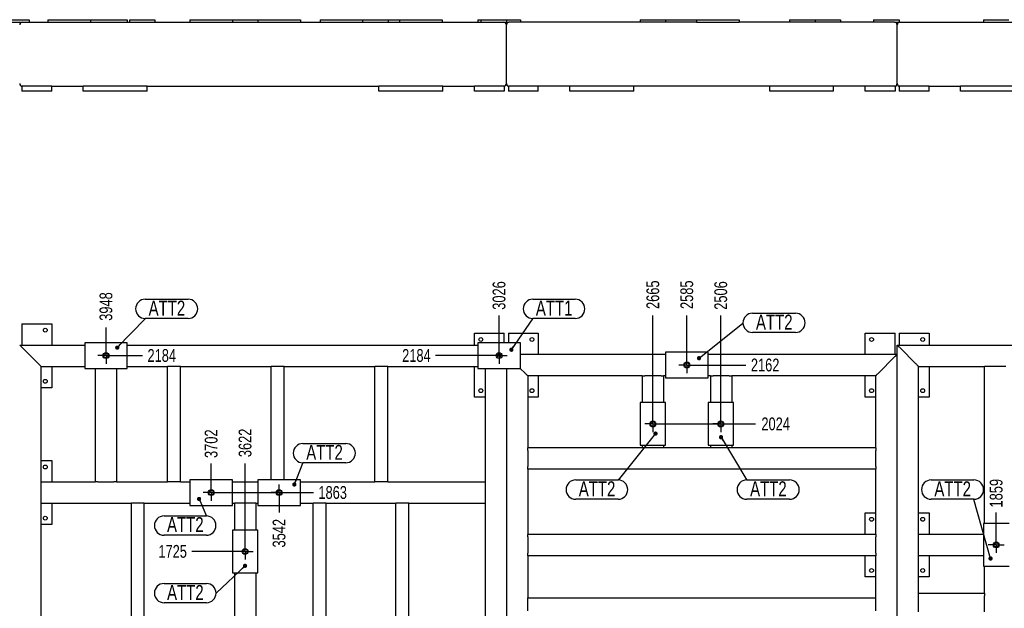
# Model space of a CAD drawing. Header units: millimetres. Extents: x 0 to 1189, y 0 to 841.
# Tile 11 of 256: x 265 to 496, y 265 to 403. Entities that reach past the tile are written whole.
import ezdxf

# ---------------------------------------------------------------- set-up
doc = ezdxf.new("R2010")
doc.units = ezdxf.units.MM
doc.header["$PDSIZE"] = -1
doc.linetypes.add('CENTERX2', pattern=[20.32, 12.7, -2.54, 2.54, -2.54])
for name, color, linetype in [('COTES', 1, 'Continuous'), ('NOTES', 6, 'Continuous'), ('TRAIT-MIXTES', 3, 'CENTERX2')]:
    doc.layers.add(name, color=color, linetype=linetype)
doc.layers.add('TRAIT-FORT', color=4, linetype='Continuous', lineweight=25)
doc.styles.add('SLDTEXTSTYLE0', font='TXT', dxfattribs={"width": 0.75})
doc.dimstyles.new('SLDDIMSTYLE4', dxfattribs={"dimtxt": 3, "dimasz": 2, "dimexe": 0, "dimexo": 0.0625, "dimgap": 0.75, "dimtad": 0, "dimtih": 1, "dimtoh": 1, "dimdec": 0, "dimlfac": 10, "dimrnd": 1e-09, "dimzin": 12, "dimdsep": 46, "dimtxsty": 'SLDTEXTSTYLE0', "dimblk1": 'NONE', "dimblk2": 'NONE', "dimsah": 1, "dimcen": 0.09, "dimadec": 0, "dimazin": 3, "dimtfac": 1, "dimtdec": 0, "dimtofl": 0, "dimtmove": 0, "dimatfit": 3, "dimldrblk": 'NONE', "dimfxl": 1, "dimfrac": 2, "dimtolj": 1, "dimtzin": 12, "dimarcsym": 0})
doc.dimstyles.new('SLDDIMSTYLE6', dxfattribs={"dimtxt": 0.18, "dimasz": 1, "dimexe": 0, "dimexo": 0.0625, "dimgap": 0, "dimtad": 0, "dimtih": 1, "dimtoh": 1, "dimdec": 0, "dimrnd": 1e-09, "dimzin": 0, "dimdsep": 46, "dimtxsty": 'Standard', "dimblk1": 'DOT', "dimblk2": 'DOT', "dimsah": 1, "dimcen": 0.09, "dimadec": 0, "dimazin": 0, "dimtfac": 1, "dimtdec": 0, "dimtofl": 0, "dimtmove": 0, "dimatfit": 3, "dimldrblk": 'DOT', "dimfxl": 1, "dimfrac": 2, "dimtolj": 1, "dimtzin": 0, "dimarcsym": 0})

# ---------------------------------------------------------------- blocks, each defined once
blk = doc.blocks.new('_D_53')
at = {"layer": 'COTES', "color": 0, "lineweight": -2, "transparency": 16777216}
blk.add_line((315.69, 278.32), (305.14, 278.32), dxfattribs=at)
at = {"layer": 'Defpoints', "color": 0, "transparency": 16777216}
for p in [(305.14, 278.32), (315.75, 278.32), (679.84, 105.84)]:
    blk.add_point(p, dxfattribs=at)
at = {"layer": 'COTES', "color": 0, "transparency": 16777216, "insert": (300.64, 278.32), "char_height": 3, "attachment_point": 5, "style": 'SLDTEXTSTYLE0'}
blk.add_mtext('\\A1;1725', dxfattribs=at)
blk = doc.blocks.new('_None')
blk = doc.blocks.new('_D_55')
at = {"layer": 'COTES', "color": 0, "lineweight": -2, "transparency": 16777216}
blk.add_line((311.64, 292.13), (333.69, 292.13), dxfattribs=at)
at = {"layer": 'Defpoints', "color": 0, "transparency": 16777216}
for p in [(311.58, 292.13), (333.69, 292.13), (679.84, 105.84)]:
    blk.add_point(p, dxfattribs=at)
at = {"layer": 'COTES', "color": 0, "transparency": 16777216, "insert": (338.19, 292.13), "char_height": 3, "attachment_point": 5, "style": 'SLDTEXTSTYLE0'}
blk.add_mtext('\\A1;1863', dxfattribs=at)
blk = doc.blocks.new('_D_56')
at = {"layer": 'COTES', "color": 0, "lineweight": -2, "transparency": 16777216}
blk.add_line((73.58, 302.1), (67.49, 302.1), dxfattribs=at)
at = {"layer": 'Defpoints', "color": 0, "transparency": 16777216}
for p in [(67.49, 302.1), (73.64, 302.1), (679.84, 105.84)]:
    blk.add_point(p, dxfattribs=at)
at = {"layer": 'COTES', "color": 0, "transparency": 16777216, "insert": (62.99, 302.1), "char_height": 3, "attachment_point": 5, "style": 'SLDTEXTSTYLE0'}
blk.add_mtext('\\A1;1963', dxfattribs=at)
blk = doc.blocks.new('_D_58')
at = {"layer": 'COTES', "color": 0, "lineweight": -2, "transparency": 16777216}
blk.add_line((415.29, 308.22), (437.45, 308.22), dxfattribs=at)
at = {"layer": 'Defpoints', "color": 0, "transparency": 16777216}
for p in [(415.23, 308.22), (437.45, 308.22), (679.84, 105.84)]:
    blk.add_point(p, dxfattribs=at)
at = {"layer": 'COTES', "color": 0, "transparency": 16777216, "insert": (442.14, 308.22), "char_height": 3, "attachment_point": 5, "style": 'SLDTEXTSTYLE0'}
blk.add_mtext('\\A1;2024', dxfattribs=at)
blk = doc.blocks.new('_D_60')
at = {"layer": 'COTES', "color": 0, "lineweight": -2, "transparency": 16777216}
blk.add_line((423.27, 322.03), (435.18, 322.03), dxfattribs=at)
at = {"layer": 'Defpoints', "color": 0, "transparency": 16777216}
for p in [(423.2, 322.03), (435.18, 322.03), (679.84, 105.84)]:
    blk.add_point(p, dxfattribs=at)
at = {"layer": 'COTES', "color": 0, "transparency": 16777216, "insert": (439.68, 322.03), "char_height": 3, "attachment_point": 5, "style": 'SLDTEXTSTYLE0'}
blk.add_mtext('\\A1;2162', dxfattribs=at)
blk = doc.blocks.new('_D_61')
at = {"layer": 'COTES', "color": 0, "lineweight": -2, "transparency": 16777216}
blk.add_line((286.96, 324.26), (293.58, 324.26), dxfattribs=at)
at = {"layer": 'Defpoints', "color": 0, "transparency": 16777216}
for p in [(286.9, 324.26), (293.58, 324.26), (679.84, 105.84)]:
    blk.add_point(p, dxfattribs=at)
at = {"layer": 'COTES', "color": 0, "transparency": 16777216, "insert": (298.08, 324.26), "char_height": 3, "attachment_point": 5, "style": 'SLDTEXTSTYLE0'}
blk.add_mtext('\\A1;2184', dxfattribs=at)
blk = doc.blocks.new('_D_62')
at = {"layer": 'COTES', "color": 0, "lineweight": -2, "transparency": 16777216}
blk.add_line((375.28, 324.26), (362.34, 324.26), dxfattribs=at)
at = {"layer": 'Defpoints', "color": 0, "transparency": 16777216}
for p in [(362.34, 324.26), (375.34, 324.26), (679.84, 105.84)]:
    blk.add_point(p, dxfattribs=at)
at = {"layer": 'COTES', "color": 0, "transparency": 16777216, "insert": (357.84, 324.26), "char_height": 3, "attachment_point": 5, "style": 'SLDTEXTSTYLE0'}
blk.add_mtext('\\A1;2184', dxfattribs=at)
blk = doc.blocks.new('_D_63')
at = {"layer": 'COTES', "color": 0, "lineweight": -2, "transparency": 16777216}
blk.add_line((97.32, 324.27), (109.06, 324.27), dxfattribs=at)
at = {"layer": 'Defpoints', "color": 0, "transparency": 16777216}
for p in [(97.26, 324.27), (109.06, 324.27), (679.84, 105.84)]:
    blk.add_point(p, dxfattribs=at)
at = {"layer": 'COTES', "color": 0, "transparency": 16777216, "insert": (113.56, 324.27), "char_height": 3, "attachment_point": 5, "style": 'SLDTEXTSTYLE0'}
blk.add_mtext('\\A1;2184', dxfattribs=at)
blk = doc.blocks.new('_D_75')
at = {"layer": 'COTES', "color": 0, "lineweight": -2, "transparency": 16777216}
blk.add_line((493.9, 281.82), (493.9, 287.48), dxfattribs=at)
at = {"layer": 'Defpoints', "color": 0, "transparency": 16777216}
for p in [(493.9, 287.48), (493.9, 281.76), (679.84, 105.84)]:
    blk.add_point(p, dxfattribs=at)
at = {"layer": 'COTES', "color": 0, "transparency": 16777216, "insert": (493.9, 291.98), "char_height": 3, "attachment_point": 5, "rotation": 90, "style": 'SLDTEXTSTYLE0'}
blk.add_mtext('\\A1;1859', dxfattribs=at)
blk = doc.blocks.new('_D_79')
at = {"layer": 'COTES', "color": 0, "lineweight": -2, "transparency": 16777216}
blk.add_line((429.27, 310.18), (429.27, 333.66), dxfattribs=at)
at = {"layer": 'Defpoints', "color": 0, "transparency": 16777216}
for p in [(429.27, 333.66), (429.27, 310.12), (679.84, 105.84)]:
    blk.add_point(p, dxfattribs=at)
at = {"layer": 'COTES', "color": 0, "transparency": 16777216, "insert": (429.27, 338.35), "char_height": 3, "attachment_point": 5, "rotation": 90, "style": 'SLDTEXTSTYLE0'}
blk.add_mtext('\\A1;2506', dxfattribs=at)
blk = doc.blocks.new('_D_81')
at = {"layer": 'COTES', "color": 0, "lineweight": -2, "transparency": 16777216}
blk.add_line((421.3, 324), (421.3, 333.66), dxfattribs=at)
at = {"layer": 'Defpoints', "color": 0, "transparency": 16777216}
for p in [(421.3, 333.66), (421.3, 323.93), (679.84, 105.84)]:
    blk.add_point(p, dxfattribs=at)
at = {"layer": 'COTES', "color": 0, "transparency": 16777216, "insert": (421.3, 338.53), "char_height": 3, "attachment_point": 5, "rotation": 90, "style": 'SLDTEXTSTYLE0'}
blk.add_mtext('\\A1;2585', dxfattribs=at)
blk = doc.blocks.new('_D_82')
at = {"layer": 'COTES', "color": 0, "lineweight": -2, "transparency": 16777216}
blk.add_line((413.33, 310.19), (413.33, 333.66), dxfattribs=at)
at = {"layer": 'Defpoints', "color": 0, "transparency": 16777216}
for p in [(413.33, 333.66), (413.33, 310.12), (679.84, 105.84)]:
    blk.add_point(p, dxfattribs=at)
at = {"layer": 'COTES', "color": 0, "transparency": 16777216, "insert": (413.33, 338.53), "char_height": 3, "attachment_point": 5, "rotation": 90, "style": 'SLDTEXTSTYLE0'}
blk.add_mtext('\\A1;2665', dxfattribs=at)
blk = doc.blocks.new('_D_83')
at = {"layer": 'COTES', "color": 0, "lineweight": -2, "transparency": 16777216}
blk.add_line((377.24, 326.23), (377.24, 333.66), dxfattribs=at)
at = {"layer": 'Defpoints', "color": 0, "transparency": 16777216}
for p in [(377.24, 333.66), (377.24, 326.16), (679.84, 105.84)]:
    blk.add_point(p, dxfattribs=at)
at = {"layer": 'COTES', "color": 0, "transparency": 16777216, "insert": (377.24, 338.35), "char_height": 3, "attachment_point": 5, "rotation": 90, "style": 'SLDTEXTSTYLE0'}
blk.add_mtext('\\A1;3026', dxfattribs=at)
blk = doc.blocks.new('_D_88')
at = {"layer": 'COTES', "color": 0, "lineweight": -2, "transparency": 16777216}
blk.add_line((325.62, 290.17), (325.62, 287.48), dxfattribs=at)
at = {"layer": 'Defpoints', "color": 0, "transparency": 16777216}
for p in [(325.62, 290.23), (325.62, 287.48), (679.84, 105.84)]:
    blk.add_point(p, dxfattribs=at)
at = {"layer": 'COTES', "color": 0, "transparency": 16777216, "insert": (325.62, 282.6), "char_height": 3, "attachment_point": 5, "rotation": 90, "style": 'SLDTEXTSTYLE0'}
blk.add_mtext('\\A1;3542', dxfattribs=at)
blk = doc.blocks.new('_D_89')
at = {"layer": 'COTES', "color": 0, "lineweight": -2, "transparency": 16777216}
blk.add_line((317.65, 280.28), (317.65, 298.91), dxfattribs=at)
at = {"layer": 'Defpoints', "color": 0, "transparency": 16777216}
for p in [(317.65, 298.91), (317.65, 280.22), (679.84, 105.84)]:
    blk.add_point(p, dxfattribs=at)
at = {"layer": 'COTES', "color": 0, "transparency": 16777216, "insert": (317.65, 303.78), "char_height": 3, "attachment_point": 5, "rotation": 90, "style": 'SLDTEXTSTYLE0'}
blk.add_mtext('\\A1;3622', dxfattribs=at)
blk = doc.blocks.new('_D_90')
at = {"layer": 'COTES', "color": 0, "lineweight": -2, "transparency": 16777216}
blk.add_line((309.68, 294.09), (309.68, 298.91), dxfattribs=at)
at = {"layer": 'Defpoints', "color": 0, "transparency": 16777216}
for p in [(309.68, 298.91), (309.68, 294.03), (679.84, 105.84)]:
    blk.add_point(p, dxfattribs=at)
at = {"layer": 'COTES', "color": 0, "transparency": 16777216, "insert": (309.68, 303.59), "char_height": 3, "attachment_point": 5, "rotation": 90, "style": 'SLDTEXTSTYLE0'}
blk.add_mtext('\\A1;3702', dxfattribs=at)
blk = doc.blocks.new('_D_92')
at = {"layer": 'COTES', "color": 0, "lineweight": -2, "transparency": 16777216}
blk.add_line((285, 326.22), (285, 330.88), dxfattribs=at)
at = {"layer": 'Defpoints', "color": 0, "transparency": 16777216}
for p in [(285, 330.88), (285, 326.16), (679.84, 105.84)]:
    blk.add_point(p, dxfattribs=at)
at = {"layer": 'COTES', "color": 0, "transparency": 16777216, "insert": (285, 335.76), "char_height": 3, "attachment_point": 5, "rotation": 90, "style": 'SLDTEXTSTYLE0'}
blk.add_mtext('\\A1;3948', dxfattribs=at)
blk = doc.blocks.new('_D_100')
at = {"layer": 'COTES', "color": 0, "lineweight": -2, "transparency": 16777216}
blk.add_line((95.36, 326.23), (95.36, 331.82), dxfattribs=at)
at = {"layer": 'Defpoints', "color": 0, "transparency": 16777216}
for p in [(95.36, 331.82), (95.36, 326.17), (679.84, 105.84)]:
    blk.add_point(p, dxfattribs=at)
at = {"layer": 'COTES', "color": 0, "transparency": 16777216, "insert": (95.36, 336.69), "char_height": 3, "attachment_point": 5, "rotation": 90, "style": 'SLDTEXTSTYLE0'}
blk.add_mtext('\\A1;5845', dxfattribs=at)
blk = doc.blocks.new('_D_101')
at = {"layer": 'COTES', "color": 0, "lineweight": -2, "transparency": 16777216}
blk.add_line((75.54, 300.14), (75.54, 29.47), dxfattribs=at)
at = {"layer": 'Defpoints', "color": 0, "transparency": 16777216}
for p in [(75.54, 300.2), (679.84, 105.84), (75.54, 29.47)]:
    blk.add_point(p, dxfattribs=at)
at = {"layer": 'COTES', "color": 0, "transparency": 16777216, "insert": (75.54, 24.78), "char_height": 3, "attachment_point": 5, "rotation": 90, "style": 'SLDTEXTSTYLE0'}
blk.add_mtext('\\A1;6043', dxfattribs=at)
blk = doc.blocks.new('SW_NOTE_30')
at = {"layer": 'NOTES', "color": 0}
for p, q in [((-10.06, 4.57), (0, 4.57)), ((0, 0.05), (-10.06, 0.05))]:
    blk.add_line(p, q, dxfattribs=at)
for centre, start, end in [((-10.06, 2.31), 90, 270), ((0, 2.31), 270, 90)]:
    blk.add_arc(centre, 2.26, start, end, dxfattribs=at)
at = {"layer": 'NOTES', "color": 0, "insert": (-5, 4.25), "char_height": 3.5, "attachment_point": 2, "style": 'SLDTEXTSTYLE0'}
blk.add_mtext('ATT2', dxfattribs=at)
blk = doc.blocks.new('_Dot')
at = {"color": 0, "linetype": 'ByBlock', "lineweight": -2}
blk.add_line((-0.5, 0), (-1, 0), dxfattribs=at)
at = {"color": 0, "linetype": 'ByBlock', "const_width": 0.5}
blk.add_lwpolyline([(-0.25, 0, 1), (0.25, 0, 1)], format="xyb", close=True, dxfattribs=at)
blk = doc.blocks.new('SW_NOTE_31')
at = {"layer": 'NOTES', "color": 0}
for p, q in [((-9.94, 0.05), (0, 0.05)), ((0, -4.48), (-9.94, -4.48))]:
    blk.add_line(p, q, dxfattribs=at)
for centre, start, end in [((-9.94, -2.22), 90, 270), ((0, -2.22), 270, 90)]:
    blk.add_arc(centre, 2.26, start, end, dxfattribs=at)
at = {"layer": 'NOTES', "color": 0, "insert": (-4.93, -0.27), "char_height": 3.5, "attachment_point": 2, "style": 'SLDTEXTSTYLE0'}
blk.add_mtext('ATT2', dxfattribs=at)
blk = doc.blocks.new('SW_NOTE_32')
at = {"layer": 'NOTES', "color": 0}
for p, q in [((0, 0.05), (10.06, 0.05)), ((10.06, -4.48), (0, -4.48))]:
    blk.add_line(p, q, dxfattribs=at)
for centre, start, end in [((0, -2.22), 90, 270), ((10.06, -2.22), 270, 90)]:
    blk.add_arc(centre, 2.26, start, end, dxfattribs=at)
at = {"layer": 'NOTES', "color": 0, "insert": (5.09, -0.27), "char_height": 3.5, "attachment_point": 2, "style": 'SLDTEXTSTYLE0'}
blk.add_mtext('ATT2', dxfattribs=at)
blk = doc.blocks.new('SW_NOTE_33')
at = {"layer": 'NOTES', "color": 0}
for p, q in [((2.26, 2.31), (12.33, 2.31)), ((12.33, -2.22), (2.26, -2.22))]:
    blk.add_line(p, q, dxfattribs=at)
for centre, start, end in [((2.26, 0.05), 90, 270), ((12.33, 0.05), 270, 90)]:
    blk.add_arc(centre, 2.26, start, end, dxfattribs=at)
at = {"layer": 'NOTES', "color": 0, "insert": (7.34, 1.97), "char_height": 3.5, "attachment_point": 2, "style": 'SLDTEXTSTYLE0'}
blk.add_mtext('ATT2', dxfattribs=at)
blk = doc.blocks.new('SW_NOTE_34')
at = {"layer": 'NOTES', "color": 0}
for p, q in [((0, 4.57), (9.94, 4.57)), ((9.94, 0.05), (0, 0.05))]:
    blk.add_line(p, q, dxfattribs=at)
for centre, start, end in [((0, 2.31), 90, 270), ((9.94, 2.31), 270, 90)]:
    blk.add_arc(centre, 2.26, start, end, dxfattribs=at)
at = {"layer": 'NOTES', "color": 0, "insert": (5, 4.24), "char_height": 3.5, "attachment_point": 2, "style": 'SLDTEXTSTYLE0'}
blk.add_mtext('ATT1', dxfattribs=at)
blk = doc.blocks.new('SW_NOTE_35')
at = {"layer": 'NOTES', "color": 0}
for p, q in [((0, 4.57), (10.06, 4.57)), ((10.06, 0.05), (0, 0.05))]:
    blk.add_line(p, q, dxfattribs=at)
for centre, start, end in [((0, 2.31), 90, 270), ((10.06, 2.31), 270, 90)]:
    blk.add_arc(centre, 2.26, start, end, dxfattribs=at)
at = {"layer": 'NOTES', "color": 0, "insert": (5.08, 4.24), "char_height": 3.5, "attachment_point": 2, "style": 'SLDTEXTSTYLE0'}
blk.add_mtext('ATT2', dxfattribs=at)
blk = doc.blocks.new('SW_NOTE_36')
at = {"layer": 'NOTES', "color": 0}
for p, q in [((-9.94, 0.05), (0, 0.05)), ((0, -4.48), (-9.94, -4.48))]:
    blk.add_line(p, q, dxfattribs=at)
for centre, start, end in [((-9.94, -2.22), 90, 270), ((0, -2.22), 270, 90)]:
    blk.add_arc(centre, 2.26, start, end, dxfattribs=at)
at = {"layer": 'NOTES', "color": 0, "insert": (-4.94, -0.24), "char_height": 3.5, "attachment_point": 2, "style": 'SLDTEXTSTYLE0'}
blk.add_mtext('ATT2', dxfattribs=at)
blk = doc.blocks.new('SW_NOTE_37')
at = {"layer": 'NOTES', "color": 0}
for p, q in [((0, 4.57), (10.06, 4.57)), ((10.06, 0.05), (0, 0.05))]:
    blk.add_line(p, q, dxfattribs=at)
for centre, start, end in [((0, 2.31), 90, 270), ((10.06, 2.31), 270, 90)]:
    blk.add_arc(centre, 2.26, start, end, dxfattribs=at)
at = {"layer": 'NOTES', "color": 0, "insert": (5.09, 4.25), "char_height": 3.5, "attachment_point": 2, "style": 'SLDTEXTSTYLE0'}
blk.add_mtext('ATT2', dxfattribs=at)
blk = doc.blocks.new('SW_NOTE_38')
at = {"layer": 'NOTES', "color": 0}
for p, q in [((-12.2, 2.31), (-2.26, 2.31)), ((-2.26, -2.22), (-12.2, -2.22))]:
    blk.add_line(p, q, dxfattribs=at)
for centre, start, end in [((-12.2, 0.05), 90, 270), ((-2.26, 0.05), 270, 90)]:
    blk.add_arc(centre, 2.26, start, end, dxfattribs=at)
at = {"layer": 'NOTES', "color": 0, "insert": (-7.2, 1.95), "char_height": 3.5, "attachment_point": 2, "style": 'SLDTEXTSTYLE0'}
blk.add_mtext('ATT2', dxfattribs=at)
blk = doc.blocks.new('SW_CENTERMARKSYMBOL_29')
at = {"layer": 'TRAIT-MIXTES', "color": 0}
for p, q in [((-1.2, 0), (-1.9, 0)), ((0, 0), (-1.2, 0)), ((0, 1.2), (0, 1.9)), ((0, 0), (0, 1.2)), ((0, 0), (0, -1.2)), ((0, 0), (1.2, 0)), ((1.2, 0), (1.9, 0)), ((0, -1.2), (0, -1.9))]:
    blk.add_line(p, q, dxfattribs=at)
blk = doc.blocks.new('SW_CENTERMARKSYMBOL_31')
at = {"layer": 'TRAIT-MIXTES', "color": 0}
for p, q in [((-1.2, 0), (-1.9, 0)), ((0, 0), (-1.2, 0)), ((0, 1.2), (0, 1.9)), ((0, 0), (0, 1.2)), ((0, 0), (0, -1.2)), ((0, 0), (1.2, 0)), ((1.2, 0), (1.9, 0)), ((0, -1.2), (0, -1.9))]:
    blk.add_line(p, q, dxfattribs=at)
blk = doc.blocks.new('SW_CENTERMARKSYMBOL_32')
at = {"layer": 'TRAIT-MIXTES', "color": 0}
for p, q in [((-1.2, 0), (-1.9, 0)), ((0, 0), (-1.2, 0)), ((0, 1.2), (0, 1.9)), ((0, 0), (0, 1.2)), ((0, 0), (0, -1.2)), ((0, 0), (1.2, 0)), ((1.2, 0), (1.9, 0)), ((0, -1.2), (0, -1.9))]:
    blk.add_line(p, q, dxfattribs=at)
blk = doc.blocks.new('SW_CENTERMARKSYMBOL_33')
at = {"layer": 'TRAIT-MIXTES', "color": 0}
for p, q in [((-1.2, 0), (-1.9, 0)), ((0, 0), (-1.2, 0)), ((0, 1.2), (0, 1.9)), ((0, 0), (0, 1.2)), ((0, 0), (0, -1.2)), ((0, 0), (1.2, 0)), ((1.2, 0), (1.9, 0)), ((0, -1.2), (0, -1.9))]:
    blk.add_line(p, q, dxfattribs=at)
blk = doc.blocks.new('SW_CENTERMARKSYMBOL_38')
at = {"layer": 'TRAIT-MIXTES', "color": 0}
for p, q in [((-1.2, 0), (-1.9, 0)), ((0, 0), (-1.2, 0)), ((0, 1.2), (0, 1.9)), ((0, 0), (0, 1.2)), ((0, 0), (0, -1.2)), ((0, 0), (1.2, 0)), ((1.2, 0), (1.9, 0)), ((0, -1.2), (0, -1.9))]:
    blk.add_line(p, q, dxfattribs=at)
blk = doc.blocks.new('SW_CENTERMARKSYMBOL_39')
at = {"layer": 'TRAIT-MIXTES', "color": 0}
for p, q in [((-1.2, 0), (-1.9, 0)), ((0, 0), (-1.2, 0)), ((0, 1.2), (0, 1.9)), ((0, 0), (0, 1.2)), ((0, 0), (0, -1.2)), ((0, 0), (1.2, 0)), ((1.2, 0), (1.9, 0)), ((0, -1.2), (0, -1.9))]:
    blk.add_line(p, q, dxfattribs=at)
blk = doc.blocks.new('SW_CENTERMARKSYMBOL_40')
at = {"layer": 'TRAIT-MIXTES', "color": 0}
for p, q in [((-1.2, 0), (-1.9, 0)), ((0, 0), (-1.2, 0)), ((0, 1.2), (0, 1.9)), ((0, 0), (0, 1.2)), ((0, 0), (0, -1.2)), ((0, 0), (1.2, 0)), ((1.2, 0), (1.9, 0)), ((0, -1.2), (0, -1.9))]:
    blk.add_line(p, q, dxfattribs=at)
blk = doc.blocks.new('SW_CENTERMARKSYMBOL_41')
at = {"layer": 'TRAIT-MIXTES', "color": 0}
for p, q in [((-1.2, 0), (-1.9, 0)), ((0, 0), (-1.2, 0)), ((0, 1.2), (0, 1.9)), ((0, 0), (0, 1.2)), ((0, 0), (0, -1.2)), ((0, 0), (1.2, 0)), ((1.2, 0), (1.9, 0)), ((0, -1.2), (0, -1.9))]:
    blk.add_line(p, q, dxfattribs=at)
blk = doc.blocks.new('SW_CENTERMARKSYMBOL_45')
at = {"layer": 'TRAIT-MIXTES', "color": 0}
for p, q in [((-1.2, 0), (-1.9, 0)), ((0, 0), (-1.2, 0)), ((0, 1.2), (0, 1.9)), ((0, 0), (0, 1.2)), ((0, 0), (0, -1.2)), ((0, 0), (1.2, 0)), ((1.2, 0), (1.9, 0)), ((0, -1.2), (0, -1.9))]:
    blk.add_line(p, q, dxfattribs=at)

msp = doc.modelspace()

# ---------------------------------------------------------------- linework, layer by layer
at = {"layer": 'TRAIT-FORT', "lineweight": 25}
for p, q in [((256.97, 403.03), (266.97, 403.03)), ((256.97, 402.43), (266.97, 402.43)), ((266.97, 403.03), (266.97, 402.43)), ((266.97, 402.43), (378.35, 402.43)), ((271.33, 403.03), (271.33, 402.43)), ((271.33, 403.03), (281.33, 403.03)), ((281.33, 403.03), (281.33, 402.43)), ((281.33, 403.03), (290, 403.03)), ((290, 403.03), (290, 402.43)), ((290.48, 403.03), (290.48, 402.43)), ((290.48, 403.03), (296.48, 403.03)), ((296.48, 403.03), (296.48, 403.03)), ((296.48, 403.03), (296.48, 402.43)), ((296.48, 403.03), (296.48, 402.43)), ((304.68, 403.03), (304.68, 402.43)), ((304.68, 403.03), (314.65, 403.03)), ((314.65, 403.03), (314.65, 402.43)), ((314.65, 403.03), (320.65, 403.03)), ((320.65, 403.03), (320.65, 402.43)), ((320.65, 403.03), (330.62, 403.03)), ((330.62, 403.03), (330.62, 402.43)), ((335.23, 403.03), (345.2, 403.03)), ((335.23, 403.03), (335.23, 402.43)), ((345.2, 403.03), (345.2, 402.43)), ((345.2, 403.03), (351.2, 403.03)), ((351.2, 403.03), (351.2, 402.43)), ((351.2, 403.03), (353.85, 403.03)), ((353.85, 403.03), (363.85, 403.03)), ((353.85, 403.03), (353.85, 402.43)), ((363.85, 403.03), (363.85, 402.43)), ((372.24, 403.03), (372.99, 403.03)), ((372.24, 403.03), (372.24, 402.43)), ((372.99, 403.03), (372.99, 402.43)), ((372.99, 403.03), (378.99, 403.03)), ((378.35, 402.43), (378.99, 402.43)), ((378.69, 402.32), (378.79, 402.43)), ((378.99, 403.03), (378.99, 402.43)), ((378.99, 403.03), (382.24, 403.03)), ((378.99, 402.43), (379.55, 402.43)), ((423.6, 402.43), (379.55, 402.43)), ((382.24, 403.03), (382.24, 402.43)), ((410.33, 403.03), (416.33, 403.03)), ((410.33, 403.03), (410.33, 402.43)), ((416.33, 403.03), (416.33, 402.43)), ((416.33, 403.03), (423.6, 403.03)), ((423.6, 403.03), (423.6, 402.43)), ((423.6, 403.03), (433.6, 403.03)), ((423.6, 402.43), (433.6, 402.43)), ((433.6, 403.03), (433.6, 402.43)), ((470.05, 402.43), (433.6, 402.43)), ((445.41, 403.03), (445.41, 402.43)), ((445.41, 403.03), (451.41, 403.03)), ((451.41, 403.03), (457.33, 403.03)), ((451.41, 403.03), (451.41, 402.43)), ((457.33, 403.03), (457.33, 402.43)), ((465.14, 403.03), (471.14, 403.03)), ((465.14, 403.03), (465.14, 402.43)), ((470.05, 402.43), (471.14, 402.43)), ((471.14, 403.03), (471.14, 402.43)), ((471.14, 403.03), (471.14, 403.03)), ((471.14, 403.03), (471.14, 402.43)), ((471.25, 402.43), (552.25, 402.43)), ((490.9, 403.03), (496.87, 403.03)), ((490.9, 403.03), (490.9, 402.43)), ((378.95, 388.03), (378.95, 401.83)), ((470.65, 388.03), (470.65, 401.83)), ((272.25, 387.43), (265.25, 387.43)), ((265.25, 387.43), (265.25, 386.23)), ((272.25, 386.23), (265.25, 386.23)), ((272.25, 387.43), (279.65, 387.43)), ((272.25, 386.23), (272.25, 387.43)), ((279.65, 386.23), (279.65, 387.43)), ((294.65, 387.43), (279.65, 387.43)), ((294.65, 386.23), (279.65, 386.23)), ((294.65, 387.43), (349.05, 387.43)), ((294.65, 386.23), (294.65, 387.43)), ((349.05, 386.23), (349.05, 387.43)), ((364.05, 387.43), (349.05, 387.43)), ((364.05, 386.23), (349.05, 386.23)), ((364.05, 387.43), (371.45, 387.43)), ((364.05, 386.23), (364.05, 387.43)), ((378.45, 387.43), (371.45, 387.43)), ((371.45, 386.23), (371.45, 387.43)), ((378.45, 386.23), (371.45, 386.23)), ((378.45, 387.43), (378.45, 386.23)), ((379.45, 387.43), (379.45, 386.23)), ((386.45, 387.43), (379.45, 387.43)), ((386.45, 386.23), (379.45, 386.23)), ((393.85, 387.43), (386.45, 387.43)), ((386.45, 386.23), (386.45, 387.43)), ((408.85, 387.43), (393.85, 387.43)), ((393.85, 386.23), (393.85, 387.43)), ((408.85, 386.23), (393.85, 386.23)), ((440.75, 387.43), (408.85, 387.43)), ((408.85, 386.23), (408.85, 387.43)), ((440.75, 386.23), (440.75, 387.43)), ((455.75, 387.43), (440.75, 387.43)), ((455.75, 386.23), (440.75, 386.23)), ((463.15, 387.43), (455.75, 387.43)), ((455.75, 386.23), (455.75, 387.43)), ((463.15, 386.23), (463.15, 387.43)), ((470.15, 387.43), (463.15, 387.43)), ((470.15, 386.23), (463.15, 386.23)), ((470.15, 387.43), (470.15, 386.23)), ((471.15, 387.43), (471.15, 386.23)), ((478.15, 387.43), (471.15, 387.43)), ((478.15, 386.23), (471.15, 386.23)), ((478.15, 387.43), (485.55, 387.43)), ((478.15, 386.23), (478.15, 387.43)), ((485.55, 386.23), (485.55, 387.43)), ((500.55, 387.43), (485.55, 387.43)), ((500.55, 386.23), (485.55, 386.23)), ((265.25, 331.73), (272.25, 331.73)), ((265.25, 331.73), (265.25, 326.73)), ((272.25, 331.73), (272.25, 326.73)), ((371.45, 326.73), (371.45, 329.53)), ((371.45, 329.53), (378.45, 329.53)), ((378.45, 327.26), (378.45, 329.53)), ((379.45, 329.53), (386.45, 329.53)), ((379.45, 329.53), (379.45, 327.26)), ((386.45, 329.53), (386.45, 324.53)), ((463.15, 324.53), (463.15, 329.53)), ((463.15, 329.53), (470.15, 329.53)), ((470.15, 324.53), (470.15, 329.53)), ((471.15, 329.53), (471.15, 326.73)), ((471.15, 329.53), (478.15, 329.53)), ((478.15, 329.53), (478.15, 326.73)), ((264.75, 326.73), (280, 326.73)), ((265.35, 326.13), (269.15, 322.33)), ((280, 327.26), (280, 321.26)), ((290, 327.26), (280, 327.26)), ((290, 321.26), (290, 327.26)), ((290, 326.73), (372.24, 326.73)), ((372.24, 327.26), (372.24, 321.26)), ((382.24, 327.26), (372.24, 327.26)), ((382.24, 321.26), (382.24, 327.26)), ((470.65, 194), (470.65, 326.73)), ((470.65, 326.73), (545.29, 326.73)), ((475.05, 322.33), (471.25, 326.13)), ((416.3, 324.53), (382.24, 324.53)), ((426.3, 325.03), (416.3, 325.03)), ((416.3, 325.03), (416.3, 319.03)), ((426.3, 319.03), (426.3, 325.03)), ((470.65, 324.53), (426.3, 324.53)), ((470.05, 323.93), (466.25, 320.13)), ((470.65, 194), (470.65, 324.53)), ((269.75, 294.63), (269.75, 321.73)), ((269.75, 321.73), (280, 321.73)), ((272.25, 321.73), (272.25, 316.73)), ((280, 321.26), (290, 321.26)), ((282.45, 321.26), (282.45, 294.63)), ((287.45, 321.26), (287.45, 294.63)), ((290, 321.73), (299.45, 321.73)), ((299.45, 294.63), (299.45, 321.73)), ((300.05, 321.73), (299.45, 321.73)), ((301.85, 321.73), (300.05, 321.73)), ((302.45, 321.73), (301.85, 321.73)), ((302.45, 294.63), (302.45, 321.73)), ((302.45, 321.73), (323.78, 321.73)), ((323.78, 295.13), (323.78, 321.73)), ((324.38, 321.73), (323.78, 321.73)), ((326.18, 321.73), (324.38, 321.73)), ((326.78, 321.73), (326.18, 321.73)), ((326.78, 295.13), (326.78, 321.73)), ((326.78, 321.73), (348.11, 321.73)), ((348.11, 294.63), (348.11, 321.73)), ((348.71, 321.73), (348.11, 321.73)), ((350.51, 321.73), (348.71, 321.73)), ((351.11, 321.73), (350.51, 321.73)), ((351.11, 294.63), (351.11, 321.73)), ((351.11, 321.73), (372.24, 321.73)), ((371.45, 314.53), (371.45, 321.73)), ((372.24, 321.26), (382.24, 321.26)), ((373.95, 321.26), (373.95, 294.63)), ((378.95, 321.26), (378.95, 130.97)), ((383.35, 320.13), (382.21, 321.26)), ((475.65, 282.36), (475.65, 321.73)), ((475.65, 321.73), (491.15, 321.73)), ((478.15, 321.73), (478.15, 314.53)), ((491.15, 284.86), (491.15, 321.73)), ((491.75, 321.73), (491.15, 321.73)), ((495.55, 321.73), (491.75, 321.73)), ((496.15, 321.73), (495.55, 321.73)), ((383.95, 319.53), (383.95, 302.63)), ((410.85, 319.53), (383.95, 319.53)), ((386.45, 319.53), (386.45, 314.53)), ((410.85, 319.53), (410.85, 313.22)), ((410.85, 319.53), (411.45, 319.53)), ((415.25, 319.53), (411.45, 319.53)), ((415.25, 319.53), (415.85, 319.53)), ((415.85, 319.53), (415.85, 313.22)), ((416.3, 319.53), (415.85, 319.53)), ((416.3, 319.03), (426.3, 319.03)), ((426.85, 319.53), (426.3, 319.53)), ((426.85, 319.53), (426.85, 313.22)), ((426.85, 319.53), (427.45, 319.53)), ((431.25, 319.53), (427.45, 319.53)), ((431.25, 319.53), (431.85, 319.53)), ((431.85, 319.53), (431.85, 313.22)), ((465.65, 319.53), (431.85, 319.53)), ((463.15, 314.53), (463.15, 319.53)), ((465.65, 302.63), (465.65, 319.53)), ((272.25, 316.73), (269.75, 316.73)), ((373.95, 314.53), (371.45, 314.53)), ((386.45, 314.53), (383.95, 314.53)), ((465.65, 314.53), (463.15, 314.53)), ((478.15, 314.53), (475.65, 314.53)), ((410.33, 313.22), (410.33, 303.22)), ((416.33, 313.22), (410.33, 313.22)), ((416.33, 303.22), (416.33, 313.22)), ((426.27, 313.22), (426.27, 303.22)), ((432.27, 313.22), (426.27, 313.22)), ((432.27, 303.22), (432.27, 313.22)), ((410.33, 303.22), (416.33, 303.22)), ((410.85, 303.22), (410.85, 302.63)), ((415.85, 303.22), (415.85, 302.63)), ((426.27, 303.22), (432.27, 303.22)), ((426.85, 303.22), (426.85, 302.63)), ((431.85, 303.22), (431.85, 302.63)), ((410.85, 302.63), (383.95, 302.63)), ((383.95, 302.03), (383.95, 302.63)), ((383.95, 302.03), (383.95, 298.23)), ((411.45, 302.63), (410.85, 302.63)), ((415.25, 302.63), (411.45, 302.63)), ((415.85, 302.63), (415.25, 302.63)), ((426.85, 302.63), (415.85, 302.63)), ((427.45, 302.63), (426.85, 302.63)), ((431.25, 302.63), (427.45, 302.63)), ((431.85, 302.63), (431.25, 302.63)), ((465.65, 302.63), (431.85, 302.63)), ((465.65, 302.63), (465.65, 302.03)), ((465.65, 298.23), (465.65, 302.03)), ((269.75, 299.63), (272.25, 299.63)), ((272.25, 299.63), (272.25, 294.63)), ((383.95, 297.63), (383.95, 298.23)), ((465.65, 298.23), (465.65, 297.63)), ((465.65, 297.63), (383.95, 297.63)), ((383.95, 297.63), (383.95, 282.33)), ((465.65, 282.33), (465.65, 297.63)), ((269.75, 294.03), (269.75, 294.63)), ((269.75, 294.63), (282.45, 294.63)), ((269.75, 290.23), (269.75, 294.03)), ((283.05, 294.63), (282.45, 294.63)), ((283.05, 294.63), (286.85, 294.63)), ((287.45, 294.63), (286.85, 294.63)), ((287.45, 294.63), (299.45, 294.63)), ((300.05, 294.63), (299.45, 294.63)), ((301.85, 294.63), (300.05, 294.63)), ((302.45, 294.63), (301.85, 294.63)), ((302.45, 294.63), (304.68, 294.63)), ((304.68, 295.13), (304.68, 289.13)), ((314.68, 295.13), (304.68, 295.13)), ((314.68, 289.13), (314.68, 295.13)), ((314.68, 294.63), (320.62, 294.63)), ((320.62, 295.13), (320.62, 289.13)), ((330.62, 295.13), (320.62, 295.13)), ((330.62, 289.13), (330.62, 295.13)), ((330.62, 294.63), (348.11, 294.63)), ((348.71, 294.63), (348.11, 294.63)), ((350.51, 294.63), (348.71, 294.63)), ((351.11, 294.63), (350.51, 294.63)), ((351.11, 294.63), (373.95, 294.63)), ((373.95, 294.63), (373.95, 294.03)), ((373.95, 294.03), (373.95, 290.23)), ((269.75, 289.63), (269.75, 290.23)), ((269.75, 289.63), (290.95, 289.63)), ((269.75, 250.33), (269.75, 289.63)), ((272.25, 289.63), (272.25, 284.63)), ((290.95, 250.33), (290.95, 289.63)), ((291.55, 289.63), (290.95, 289.63)), ((293.35, 289.63), (291.55, 289.63)), ((293.95, 289.63), (293.35, 289.63)), ((293.95, 289.63), (304.68, 289.63)), ((293.95, 250.33), (293.95, 289.63)), ((304.68, 289.13), (314.68, 289.13)), ((314.68, 289.63), (315.15, 289.63)), ((315.15, 289.63), (315.15, 283.32)), ((315.75, 289.63), (315.15, 289.63)), ((319.55, 289.63), (315.75, 289.63)), ((320.15, 289.63), (319.55, 289.63)), ((320.15, 289.63), (320.62, 289.63)), ((320.15, 289.63), (320.15, 283.32)), ((320.62, 289.13), (330.62, 289.13)), ((330.62, 289.63), (333.65, 289.63)), ((333.65, 250.33), (333.65, 289.63)), ((334.25, 289.63), (333.65, 289.63)), ((336.05, 289.63), (334.25, 289.63)), ((336.65, 289.63), (336.05, 289.63)), ((336.65, 289.63), (353.05, 289.63)), ((336.65, 250.82), (336.65, 289.63)), ((353.05, 250.81), (353.05, 289.63)), ((353.65, 289.63), (353.05, 289.63)), ((355.45, 289.63), (353.65, 289.63)), ((356.05, 289.63), (355.45, 289.63)), ((356.05, 289.63), (373.95, 289.63)), ((356.05, 250.81), (356.05, 289.63)), ((373.95, 290.23), (373.95, 289.63)), ((373.95, 289.63), (373.95, 250.33)), ((463.15, 282.33), (463.15, 287.36)), ((463.15, 287.36), (465.65, 287.36)), ((475.65, 287.36), (478.15, 287.36)), ((478.15, 287.36), (478.15, 282.36)), ((272.25, 284.63), (269.75, 284.63)), ((490.9, 284.86), (490.9, 274.86)), ((496.9, 284.86), (490.9, 284.86)), ((314.65, 283.32), (314.65, 273.32)), ((320.65, 283.32), (314.65, 283.32)), ((320.65, 273.32), (320.65, 283.32)), ((465.65, 282.33), (383.95, 282.33)), ((383.95, 281.73), (383.95, 282.33)), ((465.65, 282.33), (465.65, 281.73)), ((475.65, 282.36), (490.9, 282.36)), ((475.65, 281.76), (475.65, 282.36)), ((383.95, 281.73), (383.95, 277.93)), ((465.65, 277.93), (465.65, 281.73)), ((475.65, 277.96), (475.65, 281.76)), ((383.95, 277.33), (383.95, 277.93)), ((465.65, 277.33), (383.95, 277.33)), ((383.95, 277.33), (383.95, 267.43)), ((463.15, 272.36), (463.15, 277.33)), ((465.65, 277.93), (465.65, 277.33)), ((465.65, 267.43), (465.65, 277.33)), ((475.65, 277.36), (475.65, 277.96)), ((475.65, 277.36), (490.9, 277.36)), ((475.65, 268.55), (475.65, 277.36)), ((478.15, 277.36), (478.15, 272.36)), ((314.65, 273.32), (320.65, 273.32)), ((315.15, 273.32), (315.15, 250.33)), ((320.15, 273.32), (320.15, 250.33)), ((490.9, 274.86), (496.9, 274.86)), ((491.15, 268.55), (491.15, 274.86)), ((465.65, 272.36), (463.15, 272.36)), ((478.15, 272.36), (475.65, 272.36)), ((475.65, 267.95), (475.65, 268.55)), ((475.65, 268.55), (491.15, 268.55)), ((491.15, 268.55), (491.15, 267.95)), ((383.95, 266.83), (383.95, 267.43)), ((383.95, 267.43), (465.65, 267.43)), ((383.95, 265.03), (383.95, 266.83)), ((465.65, 266.83), (465.65, 267.43)), ((465.65, 265.03), (465.65, 266.83)), ((475.65, 264.15), (475.65, 267.95)), ((491.15, 264.15), (491.15, 267.95)), ((383.95, 264.43), (383.95, 265.03)), ((465.65, 264.43), (465.65, 265.03))]:
    msp.add_line(p, q, dxfattribs=at)
at = {"layer": 'TRAIT-FORT', "lineweight": 25, "flags": 128}
for points in [[(264.75, 326.73), (264.76, 326.72), (264.79, 326.69), (264.85, 326.63), (264.92, 326.56), (265.01, 326.46), (265.12, 326.36), (265.23, 326.25), (265.35, 326.13)], [(264.75, 326.73), (264.75, 326.72), (264.78, 326.69), (264.83, 326.65), (264.89, 326.59), (264.96, 326.52), (265.05, 326.43), (265.14, 326.34), (265.24, 326.24), (265.35, 326.13)], [(471.25, 326.13), (471.13, 326.25), (471.02, 326.36), (470.91, 326.46), (470.82, 326.56), (470.75, 326.63), (470.69, 326.69), (470.66, 326.72), (470.65, 326.73)], [(471.25, 326.13), (471.14, 326.24), (471.04, 326.34), (470.95, 326.43), (470.86, 326.52), (470.79, 326.59), (470.73, 326.65), (470.68, 326.69), (470.65, 326.72), (470.65, 326.73)], [(470.65, 324.53), (470.64, 324.52), (470.61, 324.49), (470.56, 324.45), (470.5, 324.39), (470.43, 324.32), (470.35, 324.23), (470.25, 324.14), (470.15, 324.04), (470.05, 323.93)], [(470.65, 324.53), (470.63, 324.52), (470.6, 324.49), (470.54, 324.43), (470.47, 324.36), (470.38, 324.26), (470.27, 324.16), (470.16, 324.05), (470.05, 323.93)], [(269.15, 322.33), (269.26, 322.21), (269.37, 322.1), (269.48, 322), (269.57, 321.91), (269.64, 321.83), (269.7, 321.78), (269.73, 321.74), (269.75, 321.73)], [(269.15, 322.33), (269.26, 322.21), (269.37, 322.1), (269.48, 322), (269.57, 321.91), (269.64, 321.83), (269.7, 321.78), (269.73, 321.74), (269.75, 321.73)], [(475.65, 321.73), (475.63, 321.74), (475.6, 321.78), (475.54, 321.83), (475.47, 321.91), (475.38, 322), (475.27, 322.1), (475.16, 322.21), (475.05, 322.33)], [(475.65, 321.73), (475.63, 321.74), (475.6, 321.78), (475.54, 321.83), (475.47, 321.91), (475.38, 322), (475.27, 322.1), (475.16, 322.21), (475.05, 322.33)], [(383.95, 319.53), (383.93, 319.54), (383.9, 319.58), (383.84, 319.63), (383.77, 319.71), (383.68, 319.8), (383.57, 319.9), (383.46, 320.01), (383.35, 320.13)], [(383.95, 319.53), (383.93, 319.54), (383.9, 319.58), (383.84, 319.63), (383.77, 319.71), (383.68, 319.8), (383.57, 319.9), (383.46, 320.01), (383.35, 320.13)], [(466.25, 320.13), (466.13, 320.01), (466.02, 319.9), (465.91, 319.8), (465.82, 319.71), (465.75, 319.63), (465.69, 319.58), (465.66, 319.54), (465.65, 319.53)], [(466.25, 320.13), (466.13, 320.01), (466.02, 319.9), (465.91, 319.8), (465.82, 319.71), (465.75, 319.63), (465.69, 319.58), (465.66, 319.54), (465.65, 319.53)]]:
    msp.add_lwpolyline(points, dxfattribs=at)
at = {"layer": 'TRAIT-FORT', "lineweight": 25}
for centre, radius in [((270.75, 330.23), 0.45), ((372.95, 328.03), 0.45), ((384.95, 328.03), 0.45), ((464.65, 328.03), 0.45), ((476.65, 328.03), 0.45), ((285, 324.26), 0.7), ((285, 324.26), 0.536), ((377.24, 324.26), 0.7), ((377.24, 324.26), 0.397), ((421.3, 322.03), 0.7), ((421.3, 322.03), 0.536), ((270.75, 318.23), 0.45), ((372.95, 316.03), 0.45), ((384.95, 316.03), 0.45), ((464.65, 316.03), 0.45), ((476.65, 316.03), 0.45), ((413.33, 308.22), 0.7), ((413.33, 308.22), 0.536), ((429.27, 308.22), 0.7), ((429.27, 308.22), 0.536), ((270.75, 298.13), 0.45), ((309.68, 292.13), 0.7), ((309.68, 292.13), 0.536), ((325.62, 292.13), 0.7), ((325.62, 292.13), 0.536), ((270.75, 286.13), 0.45), ((464.65, 285.86), 0.45), ((476.65, 285.86), 0.45), ((493.9, 279.86), 0.7), ((493.9, 279.86), 0.536), ((317.65, 278.32), 0.7), ((317.65, 278.32), 0.536), ((464.65, 273.86), 0.45), ((476.65, 273.86), 0.45)]:
    msp.add_circle(centre, radius, dxfattribs=at)
for centre, start, end in [((265.35, 401.83), 90, 180), ((378.35, 401.83), 0, 90), ((379.55, 401.83), 90, 180), ((470.05, 401.83), 0, 90), ((471.25, 401.83), 90, 180), ((265.35, 388.03), 180, 270), ((378.35, 388.03), 270, 0), ((379.55, 388.03), 180, 270), ((470.05, 388.03), 270, 0), ((471.25, 388.03), 180, 270)]:
    msp.add_arc(centre, 0.6, start, end, dxfattribs=at)

# ---------------------------------------------------------------- block references
at = {"layer": 'NOTES'}
for name, p in [('SW_NOTE_35', (294.21, 332.9)), ('SW_NOTE_34', (385.16, 332.9)), ('SW_NOTE_33', (434.47, 331.89)), ('SW_NOTE_37', (331.19, 299.06)), ('SW_NOTE_31', (405.16, 295.04)), ('SW_NOTE_32', (435.35, 295.04)), ('SW_NOTE_30', (488.68, 290.51)), ('SW_NOTE_36', (308.55, 286.61)), ('SW_NOTE_38', (310.82, 268.5))]:
    msp.add_blockref(name, p, dxfattribs=at)
at = {"layer": 'TRAIT-MIXTES'}
for name, p in [('SW_CENTERMARKSYMBOL_38', (285, 324.26)), ('SW_CENTERMARKSYMBOL_45', (377.24, 324.26)), ('SW_CENTERMARKSYMBOL_31', (421.3, 322.03)), ('SW_CENTERMARKSYMBOL_32', (413.33, 308.22)), ('SW_CENTERMARKSYMBOL_33', (429.27, 308.22)), ('SW_CENTERMARKSYMBOL_39', (309.68, 292.13)), ('SW_CENTERMARKSYMBOL_40', (325.62, 292.13)), ('SW_CENTERMARKSYMBOL_41', (317.65, 278.32)), ('SW_CENTERMARKSYMBOL_29', (493.9, 279.86))]:
    msp.add_blockref(name, p, dxfattribs=at)

# ---------------------------------------------------------------- dimensions: what is measured, and where the dimension line sits
at = {"layer": 'COTES'}
for feature_location, offset, dtype, picture, middle in [((377.24, 326.16), (0, 7.49), 1, '_D_83', (377.24, 338.35)), ((413.33, 310.12), (0, 23.53), 1, '_D_82', (413.33, 338.53)), ((421.3, 323.93), (0, 9.72), 1, '_D_81', (421.3, 338.53)), ((429.27, 310.12), (0, 23.54), 1, '_D_79', (429.27, 338.35)), ((95.36, 326.17), (0, 5.65), 1, '_D_100', (95.36, 336.69)), ((285, 326.16), (0, 4.72), 1, '_D_92', (285, 335.76)), ((97.26, 324.27), (11.79, 0), 0, '_D_63', (113.56, 324.27)), ((286.9, 324.26), (6.68, 0), 0, '_D_61', (298.08, 324.26)), ((375.34, 324.26), (-13, 0), 0, '_D_62', (357.84, 324.26)), ((423.2, 322.03), (11.97, 0), 0, '_D_60', (439.68, 322.03)), ((415.23, 308.22), (22.22, 0), 0, '_D_58', (442.14, 308.22)), ((309.68, 294.03), (0, 4.88), 1, '_D_90', (309.68, 303.59)), ((317.65, 280.22), (0, 18.69), 1, '_D_89', (317.65, 303.78)), ((73.64, 302.1), (-6.15, 0), 0, '_D_56', (62.99, 302.1)), ((75.54, 300.2), (0, -270.74), 1, '_D_101', (75.54, 24.78)), ((493.9, 281.76), (0, 5.72), 1, '_D_75', (493.9, 291.98)), ((311.58, 292.13), (22.12, 0), 0, '_D_55', (338.19, 292.13)), ((325.62, 290.23), (0, -2.75), 1, '_D_88', (325.62, 282.6)), ((315.75, 278.32), (-10.61, 0), 0, '_D_53', (300.64, 278.32))]:
    dim = msp.add_ordinate_dim(feature_location=feature_location, offset=offset, dtype=dtype, origin=(679.84, 105.84), dimstyle='SLDDIMSTYLE4', dxfattribs=at)
    dim.commit()
    dim.dimension.update_dxf_attribs({"geometry": picture, "text_midpoint": middle})

# ---------------------------------------------------------------- leaders
at = {"layer": 'NOTES'}
for points in [[(287.64, 326.12), (294.21, 332.9)], [(380.12, 325.63), (385.16, 332.9)], [(424.16, 323.64), (434.47, 331.89)], [(413.95, 305.96), (405.16, 295.04)], [(429.32, 305.11), (435.35, 295.04)], [(329.2, 294.03), (331.19, 299.06)], [(306.83, 290.63), (308.55, 286.61)], [(492.56, 276.67), (488.68, 290.51)], [(317.63, 274.95), (310.82, 268.5)]]:
    msp.add_leader(points, dimstyle='SLDDIMSTYLE6', dxfattribs=at)

doc.saveas('drawing.dxf')
